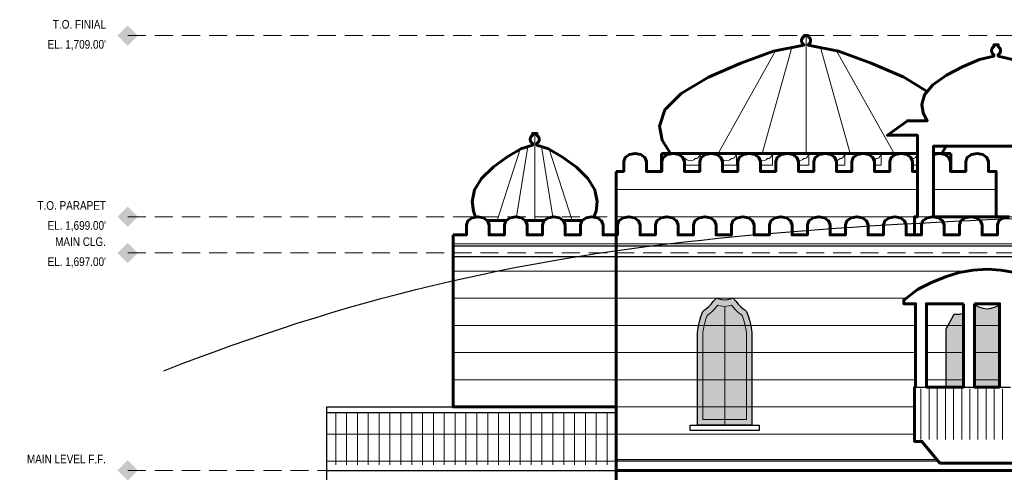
# Model space of a CAD drawing. Header units: inches. Extents: x -103 to 1584, y -3145 to 766.
# Tile 2 of 14: x -96 to 557, y -2617 to -2317. Entities that reach past the tile are written whole.
import ezdxf
from ezdxf.enums import TextEntityAlignment as Align

# ---------------------------------------------------------------- set-up
doc = ezdxf.new("R2010")
doc.units = ezdxf.units.IN
doc.header["$LTSCALE"] = 48
doc.header["$MEASUREMENT"] = 0
doc.linetypes.add('DASHED', pattern=[1.524, 1.27, -0.254])
doc.linetypes.add('HIDDEN', pattern=[0.375, 0.25, -0.125])
for name, color, linetype, lineweight in [('A-ANNO-SYMB', 7, 'CONTINUOUS', 25), ('A-ANNO-TEXT', 7, 'CONTINUOUS', 25), ('A-ELEV', 7, 'CONTINUOUS', 25), ('A-ELEV-FINE', 8, 'CONTINUOUS', 13), ('A-ELEV-OTLN', 7, 'CONTINUOUS', 60), ('A-ELEV-PATT', 8, 'CONTINUOUS', 9), ('A-HIDN', 8, 'HIDDEN', 18), ('A-HTPL', 1, 'DASHED', 25)]:
    doc.layers.add(name, color=color, linetype=linetype, lineweight=lineweight)
doc.styles.add('JM', font='IBMPlexSansCondensed-Regular.ttf')

msp = doc.modelspace()

# ---------------------------------------------------------------- hatches: boundary and pattern name
at = {"layer": 'A-ANNO-SYMB'}
h = msp.add_hatch(color=7, dxfattribs=at)
h.dxf.hatch_style = 1
h.paths.add_polyline_path([(-30.72, -2328), (-24, -2321.28), (-17.28, -2328), (-24, -2334.72)])
h = msp.add_hatch(color=7, dxfattribs=at)
h.dxf.hatch_style = 1
h.paths.add_polyline_path([(-30.72, -2448), (-24, -2441.28), (-17.28, -2448), (-24, -2454.72)])
h = msp.add_hatch(color=7, dxfattribs=at)
h.dxf.hatch_style = 1
h.paths.add_polyline_path([(-30.72, -2472), (-24, -2465.28), (-17.28, -2472), (-24, -2478.72)])
h = msp.add_hatch(color=7, dxfattribs=at)
h.dxf.hatch_style = 1
h.paths.add_polyline_path([(-30.72, -2616), (-24, -2609.28), (-17.28, -2616), (-24, -2622.72)])
at = {"layer": 'A-ELEV'}
h = msp.add_hatch(color=7, dxfattribs=at)
h.dxf.hatch_style = 1
h.paths.add_polyline_path([(354, -2524.8), (354.1, -2523.13), (354.39, -2521.31), (354.88, -2519.16), (355.56, -2516.62), (356.41, -2513.74), (357.44, -2510.69), (358.62, -2509.72), (359.96, -2508.71), (361.42, -2507.44), (363, -2505.84), (364.68, -2503.95), (366.44, -2501.97), (368.26, -2502.45), (370.12, -2502.92), (372, -2503.14), (373.88, -2502.92), (375.74, -2502.45), (377.56, -2501.97), (379.32, -2503.95), (381, -2505.84), (382.58, -2507.44), (384.04, -2508.71), (385.38, -2509.72), (386.56, -2510.69), (387.59, -2513.74), (388.44, -2516.62), (389.12, -2519.16), (389.61, -2521.31), (389.9, -2523.13), (390, -2524.8), (390, -2586), (354, -2586)])
h = msp.add_hatch(color=7, dxfattribs=at)
h.dxf.hatch_style = 1
h.paths.add_polyline_path([(537.66, -2506.42), (540.39, -2507.65), (543.18, -2508.67), (546, -2509.11), (548.82, -2508.67), (551.61, -2507.65), (554.34, -2506.42), (554.4, -2506.47), (554.4, -2560.8), (537.6, -2560.8), (537.6, -2506.47)])
h = msp.add_hatch(color=7, dxfattribs=at)
h.dxf.hatch_style = 1
h.paths.add_polyline_path([(519, -2522.4), (519.15, -2521.91), (519.59, -2521.16), (520.32, -2519.88), (521.33, -2517.94), (522.62, -2515.4), (524.16, -2512.53), (525.94, -2512.63), (527.93, -2512.53), (530.13, -2511.9), (530.4, -2511.75), (530.4, -2560.8), (519, -2560.8)])

# ---------------------------------------------------------------- linework, layer by layer
for p, q in [((192, -2467.2), (300, -2467.2)), ((300, -2467.2), (720, -2467.2)), ((192, -2474.4), (300, -2474.4)), ((300, -2474.4), (720, -2474.4)), ((498.6, -2560.8), (505.8, -2560.8)), ((530.4, -2560.8), (537.6, -2560.8)), ((554.4, -2560.8), (561.6, -2560.8)), ((108, -2577.6), (300, -2577.6)), ((300, -2608.8), (512.8, -2608.8)), ((108, -2616), (300, -2616)), ((300, -2616), (1320, -2616)), ((300, -2616), (720, -2616))]:
    msp.add_line(p, q, dxfattribs=at)
for points in [[(577.2, -2611.2), (514.8, -2611.2), (502.8, -2596.8), (498, -2596.8), (498, -2560.8), (498.6, -2560.8), (498.6, -2505.6), (490.8, -2505.6), (490.8, -2503.2), (500, -2496.28), (509.2, -2491.48), (518.4, -2487.74), (527.6, -2485.02), (536.8, -2483.36), (546, -2482.8), (555.2, -2483.36), (564.4, -2485.02)], [(108, -2694.29), (108, -2574), (300, -2574), (300, -2616), (300, -2739.97)]]:
    msp.add_lwpolyline(points, dxfattribs=at)
for points in [[(354, -2524.8), (354.1, -2523.13), (354.39, -2521.31), (354.88, -2519.16), (355.56, -2516.62), (356.41, -2513.74), (357.44, -2510.69), (358.62, -2509.72), (359.96, -2508.71), (361.42, -2507.44), (363, -2505.84), (364.68, -2503.95), (366.44, -2501.97), (368.26, -2502.45), (370.12, -2502.92), (372, -2503.14), (373.88, -2502.92), (375.74, -2502.45), (377.56, -2501.97), (379.32, -2503.95), (381, -2505.84), (382.58, -2507.44), (384.04, -2508.71), (385.38, -2509.72), (386.56, -2510.69), (387.59, -2513.74), (388.44, -2516.62), (389.12, -2519.16), (389.61, -2521.31), (389.9, -2523.13), (390, -2524.8), (390, -2586), (354, -2586)], [(530.4, -2560.8), (530.4, -2505.6), (505.8, -2505.6), (505.8, -2560.8)], [(554.4, -2505.6), (537.6, -2505.6), (537.6, -2560.8), (554.4, -2560.8)], [(537.66, -2506.42), (540.39, -2507.65), (543.18, -2508.67), (546, -2509.11), (548.82, -2508.67), (551.61, -2507.65), (554.34, -2506.42), (554.4, -2506.47), (554.4, -2560.8), (537.6, -2560.8), (537.6, -2506.47)], [(519, -2522.4), (519.15, -2521.91), (519.59, -2521.16), (520.32, -2519.88), (521.33, -2517.94), (522.62, -2515.4), (524.16, -2512.53), (525.94, -2512.63), (527.93, -2512.53), (530.13, -2511.9), (530.4, -2511.75), (530.4, -2560.8), (519, -2560.8)], [(349.2, -2589.6), (349.2, -2586), (394.8, -2586), (394.8, -2589.6)]]:
    msp.add_lwpolyline(points, close=True, dxfattribs=at)
at = {"layer": 'A-ELEV-FINE'}
for p, q in [((426, -2406), (426, -2328)), ((367.68, -2406), (405.79, -2338.04)), ((396.84, -2406), (416.49, -2335.9)), ((455.16, -2406), (435.51, -2335.9)), ((484.32, -2406), (446.21, -2338.04)), ((246, -2450.4), (246, -2392.8)), ((221.12, -2450.4), (236.39, -2403.26)), ((233.93, -2448.1), (241.48, -2401.48)), ((258.07, -2448.1), (250.52, -2401.48)), ((270.88, -2450.4), (255.61, -2403.26)), ((372, -2586), (372, -2508)), ((502.2, -2595.6), (502.2, -2562)), ((507.6, -2595.6), (507.6, -2562)), ((513, -2595.6), (513, -2562)), ((518.4, -2595.6), (518.4, -2562)), ((523.8, -2595.6), (523.8, -2562)), ((529.2, -2595.6), (529.2, -2562)), ((534.6, -2595.6), (534.6, -2562)), ((540, -2595.6), (540, -2562)), ((545.4, -2595.6), (545.4, -2562)), ((550.8, -2595.6), (550.8, -2562)), ((556.2, -2595.6), (556.2, -2562)), ((114, -2612.4), (114, -2577.6)), ((121.2, -2612.4), (121.2, -2577.6)), ((128.4, -2612.4), (128.4, -2577.6)), ((135.6, -2612.4), (135.6, -2577.6)), ((142.8, -2612.4), (142.8, -2577.6)), ((150, -2612.4), (150, -2577.6)), ((157.2, -2612.4), (157.2, -2577.6)), ((164.4, -2612.4), (164.4, -2577.6)), ((171.6, -2612.4), (171.6, -2577.6)), ((178.8, -2612.4), (178.8, -2577.6)), ((186, -2612.4), (186, -2577.6)), ((193.2, -2612.4), (193.2, -2577.6)), ((200.4, -2612.4), (200.4, -2577.6)), ((207.6, -2612.4), (207.6, -2577.6)), ((214.8, -2612.4), (214.8, -2577.6)), ((222, -2612.4), (222, -2577.6)), ((229.2, -2612.4), (229.2, -2577.6)), ((236.4, -2612.4), (236.4, -2577.6)), ((243.6, -2612.4), (243.6, -2577.6)), ((250.8, -2612.4), (250.8, -2577.6)), ((258, -2612.4), (258, -2577.6)), ((265.2, -2612.4), (265.2, -2577.6)), ((272.4, -2612.4), (272.4, -2577.6)), ((279.6, -2612.4), (279.6, -2577.6)), ((286.8, -2612.4), (286.8, -2577.6)), ((294, -2612.4), (294, -2577.6))]:
    msp.add_line(p, q, dxfattribs=at)
for points in [[(342.6, -2406), (342.7, -2406), (342.7, -2406.05), (343, -2407.22), (343.43, -2408.08), (342.6, -2407.48)], [(344.96, -2409.31), (345.9, -2409.48), (346.94, -2410.27), (348.05, -2410.84), (349.2, -2411.06), (350.35, -2410.84), (351.46, -2410.27), (352.5, -2409.48), (353.44, -2409.31), (354.26, -2408.89), (354.92, -2408.19), (355.4, -2407.22), (355.7, -2406.05), (355.7, -2406), (355.8, -2406), (355.8, -2410.59), (355.5, -2411.4), (355.5, -2413.8), (345.3, -2413.8), (345.3, -2411.4), (344.42, -2409.03)], [(366.6, -2406), (366.7, -2406), (366.7, -2406.05), (366.9, -2406.83), (366.75, -2406.72), (366.6, -2406.69)], [(369.9, -2409.48), (370.94, -2410.27), (372.05, -2410.84), (373.2, -2411.06), (374.35, -2410.84), (375.46, -2410.27), (376.5, -2409.48), (377.44, -2409.31), (378.26, -2408.89), (378.92, -2408.19), (379.4, -2407.22), (379.7, -2406.05), (379.7, -2406), (379.8, -2406), (379.8, -2413.8), (370.5, -2413.8), (370.5, -2411.4), (369.78, -2409.45)], [(390.6, -2406), (390.7, -2406), (390.7, -2406.05), (390.82, -2406.5), (390.6, -2406.46)], [(396.05, -2410.84), (397.2, -2411.06), (398.35, -2410.84), (399.46, -2410.27), (400.5, -2409.48), (401.44, -2409.31), (402.26, -2408.89), (402.92, -2408.19), (403.4, -2407.22), (403.7, -2406.05), (403.7, -2406), (403.8, -2406), (403.8, -2413.8), (395.7, -2413.8), (395.7, -2411.4), (395.36, -2410.49)], [(414.6, -2406), (414.7, -2406), (414.7, -2406.05), (414.75, -2406.26), (414.6, -2406.23)], [(421.2, -2411.06), (422.35, -2410.84), (423.46, -2410.27), (424.5, -2409.48), (425.44, -2409.31), (426.26, -2408.89), (426.92, -2408.19), (427.4, -2407.22), (427.7, -2406.05), (427.7, -2406), (427.8, -2406), (427.8, -2413.8), (420.9, -2413.8), (420.9, -2411.4), (420.74, -2410.97)], [(438.7, -2406.02), (438.6, -2406), (438.7, -2406)], [(446.35, -2410.84), (447.46, -2410.27), (448.5, -2409.48), (449.44, -2409.31), (450.26, -2408.89), (450.92, -2408.19), (451.4, -2407.22), (451.7, -2406.05), (451.7, -2406), (451.8, -2406), (451.8, -2413.8), (446.1, -2413.8), (446.1, -2411.4), (445.92, -2410.92)], [(462.6, -2406), (462.7, -2406), (462.7, -2406.05), (462.74, -2406.2), (462.6, -2406.23)], [(471.46, -2410.27), (472.5, -2409.48), (473.44, -2409.31), (474.26, -2408.89), (474.92, -2408.19), (475.4, -2407.22), (475.7, -2406.05), (475.7, -2406), (475.8, -2406), (475.8, -2413.8), (471.3, -2413.8), (471.3, -2411.4), (470.97, -2410.52)], [(486.6, -2406), (486.7, -2406), (486.7, -2406.05), (486.8, -2406.43), (486.6, -2406.46)], [(496.5, -2409.48), (497.44, -2409.31), (498.26, -2408.89), (498.92, -2408.19), (499.4, -2407.22), (499.7, -2406.05), (499.7, -2406), (499.8, -2406), (499.8, -2413.8), (496.5, -2413.8), (496.5, -2411.4), (495.94, -2409.9)], [(510.6, -2406), (510.7, -2406), (510.7, -2406.05), (510.85, -2406.65), (510.6, -2406.69)], [(521.44, -2409.31), (522, -2409.02), (522, -2413.8), (521.7, -2413.8), (521.7, -2411.4), (520.95, -2409.4)], [(357.6, -2524.8), (357.68, -2523.47), (357.91, -2522.01), (358.3, -2520.29), (358.84, -2518.26), (359.53, -2515.95), (360.35, -2513.51), (361.3, -2512.74), (362.36, -2511.93), (363.54, -2510.91), (364.8, -2509.63), (366.14, -2508.12), (367.55, -2506.54), (369.01, -2506.92), (370.49, -2507.29), (372, -2507.47), (373.51, -2507.29), (374.99, -2506.92), (376.45, -2506.54), (377.86, -2508.12), (379.2, -2509.63), (380.46, -2510.91), (381.64, -2511.93), (382.7, -2512.74), (383.65, -2513.51), (384.47, -2515.95), (385.16, -2518.26), (385.7, -2520.29), (386.09, -2522.01), (386.32, -2523.47), (386.4, -2524.8), (386.4, -2582.4), (357.6, -2582.4)]]:
    msp.add_lwpolyline(points, close=True, dxfattribs=at)
at = {"layer": 'A-ELEV-OTLN'}
for points in [[(469.2, -2346.24), (490.8, -2355.6), (506.4, -2364.96), (504.58, -2367.12), (502.75, -2373.6), (503.66, -2379.22), (506.4, -2384.4), (493.2, -2384.4), (480, -2394), (499.8, -2394), (499.8, -2406), (489, -2406), (463.8, -2406), (438.6, -2406), (413.4, -2406), (388.2, -2406), (363, -2406), (337.8, -2406), (336, -2406), (330.6, -2397.36), (328.8, -2388), (332.4, -2377.2), (343.2, -2366.4), (361.2, -2355.6), (382.8, -2346.24), (404.4, -2338.32), (424.56, -2334.29), (424.56, -2333.93), (424.33, -2333.79), (424.1, -2333.62), (423.88, -2333.42), (423.68, -2333.2), (423.51, -2332.97), (423.35, -2332.71), (423.23, -2332.45), (423.13, -2332.17), (423.06, -2331.89), (423.01, -2331.59), (423, -2331.3), (423.01, -2331.01), (423.06, -2330.71), (423.13, -2330.43), (423.23, -2330.15), (423.35, -2329.89), (423.51, -2329.63), (423.68, -2329.4), (423.88, -2329.18), (424.1, -2328.98), (424.33, -2328.81), (424.56, -2328.67), (424.56, -2328), (427.44, -2328), (427.44, -2328.67), (427.67, -2328.81), (427.9, -2328.98), (428.12, -2329.18), (428.32, -2329.4), (428.49, -2329.63), (428.65, -2329.89), (428.77, -2330.15), (428.87, -2330.43), (428.94, -2330.71), (428.99, -2331.01), (429, -2331.3), (428.99, -2331.59), (428.94, -2331.89), (428.87, -2332.17), (428.77, -2332.45), (428.65, -2332.71), (428.49, -2332.97), (428.32, -2333.2), (428.12, -2333.42), (427.9, -2333.62), (427.67, -2333.79), (427.44, -2333.93), (427.44, -2334.29), (447.6, -2338.32)], [(264.43, -2408.57), (273.65, -2415.12), (281.33, -2422.68), (285.94, -2430.24), (287.47, -2437.8), (286.7, -2444.35), (285.21, -2448.27), (283.8, -2448), (280.05, -2448.72), (277.72, -2450.4), (264.68, -2450.4), (262.35, -2448.72), (258.6, -2448), (254.85, -2448.72), (252.52, -2450.4), (239.48, -2450.4), (237.15, -2448.72), (233.4, -2448), (229.65, -2448.72), (227.32, -2450.4), (214.28, -2450.4), (211.95, -2448.72), (208.2, -2448), (206.79, -2448.27), (205.3, -2444.35), (204.53, -2437.8), (206.06, -2430.24), (210.67, -2422.68), (218.35, -2415.12), (227.57, -2408.57), (236.78, -2403.02), (244.56, -2400.47), (244.56, -2399.39), (244.33, -2399.25), (244.1, -2399.08), (243.88, -2398.88), (243.68, -2398.66), (243.51, -2398.43), (243.35, -2398.17), (243.23, -2397.91), (243.13, -2397.63), (243.06, -2397.35), (243.01, -2397.05), (243, -2396.76), (243.01, -2396.47), (243.06, -2396.17), (243.13, -2395.89), (243.23, -2395.61), (243.35, -2395.35), (243.51, -2395.09), (243.68, -2394.86), (243.88, -2394.64), (244.1, -2394.44), (244.33, -2394.27), (244.56, -2394.13), (244.56, -2392.8), (247.44, -2392.8), (247.44, -2394.13), (247.67, -2394.27), (247.9, -2394.44), (248.12, -2394.64), (248.32, -2394.86), (248.49, -2395.09), (248.65, -2395.35), (248.77, -2395.61), (248.87, -2395.89), (248.94, -2396.17), (248.99, -2396.47), (249, -2396.76), (248.99, -2397.05), (248.94, -2397.35), (248.87, -2397.63), (248.77, -2397.91), (248.65, -2398.17), (248.49, -2398.43), (248.32, -2398.66), (248.12, -2398.88), (247.9, -2399.08), (247.67, -2399.25), (247.44, -2399.39), (247.44, -2400.47), (255.22, -2403.02)], [(516, -2406), (514.2, -2406), (510.6, -2406), (510.6, -2401.2), (519, -2401.2)], [(300, -2418), (305.1, -2418), (305.1, -2411.4), (306.1, -2408.7), (308.85, -2406.72), (312.6, -2406), (316.35, -2406.72), (319.1, -2408.7), (320.1, -2411.4), (320.1, -2418), (330.3, -2418), (330.3, -2411.4), (331.3, -2408.7), (334.05, -2406.72), (337.8, -2406), (341.55, -2406.72), (344.3, -2408.7), (345.3, -2411.4), (345.3, -2418), (355.5, -2418), (355.5, -2411.4), (356.5, -2408.7), (359.25, -2406.72), (363, -2406), (366.75, -2406.72), (369.5, -2408.7), (370.5, -2411.4), (370.5, -2418), (380.7, -2418), (380.7, -2411.4), (381.7, -2408.7), (384.45, -2406.72), (388.2, -2406), (391.95, -2406.72), (394.7, -2408.7), (395.7, -2411.4), (395.7, -2418), (405.9, -2418), (405.9, -2411.4), (406.9, -2408.7), (409.65, -2406.72), (413.4, -2406), (417.15, -2406.72), (419.9, -2408.7), (420.9, -2411.4), (420.9, -2418), (431.1, -2418), (431.1, -2411.4), (432.1, -2408.7), (434.85, -2406.72), (438.6, -2406), (442.35, -2406.72), (445.1, -2408.7), (446.1, -2411.4), (446.1, -2418), (456.3, -2418), (456.3, -2411.4), (457.3, -2408.7), (460.05, -2406.72), (463.8, -2406), (467.55, -2406.72), (470.3, -2408.7), (471.3, -2411.4), (471.3, -2418), (481.5, -2418), (481.5, -2411.4), (482.5, -2408.7), (485.25, -2406.72), (489, -2406), (492.75, -2406.72), (495.5, -2408.7), (496.5, -2411.4), (496.5, -2418), (499.8, -2418), (499.8, -2448), (498, -2448), (498, -2460), (492.3, -2460), (492.3, -2453.4), (491.3, -2450.7), (488.55, -2448.72), (484.8, -2448), (481.05, -2448.72), (478.3, -2450.7), (477.3, -2453.4), (477.3, -2460), (467.1, -2460), (467.1, -2453.4), (466.1, -2450.7), (463.35, -2448.72), (459.6, -2448), (455.85, -2448.72), (453.1, -2450.7), (452.1, -2453.4), (452.1, -2460), (441.9, -2460), (441.9, -2453.4), (440.9, -2450.7), (438.15, -2448.72), (434.4, -2448), (430.65, -2448.72), (427.9, -2450.7), (426.9, -2453.4), (426.9, -2460), (416.7, -2460), (416.7, -2453.4), (415.7, -2450.7), (412.95, -2448.72), (409.2, -2448), (405.45, -2448.72), (402.7, -2450.7), (401.7, -2453.4), (401.7, -2460), (391.5, -2460), (391.5, -2453.4), (390.5, -2450.7), (387.75, -2448.72), (384, -2448), (380.25, -2448.72), (377.5, -2450.7), (376.5, -2453.4), (376.5, -2460), (366.3, -2460), (366.3, -2453.4), (365.3, -2450.7), (362.55, -2448.72), (358.8, -2448), (355.05, -2448.72), (352.3, -2450.7), (351.3, -2453.4), (351.3, -2460), (341.1, -2460), (341.1, -2453.4), (340.1, -2450.7), (337.35, -2448.72), (333.6, -2448), (329.85, -2448.72), (327.1, -2450.7), (326.1, -2453.4), (326.1, -2460), (315.9, -2460), (315.9, -2453.4), (314.9, -2450.7), (312.15, -2448.72), (308.4, -2448), (304.65, -2448.72), (301.9, -2450.7), (300.9, -2453.4), (300.9, -2460), (300, -2460)], [(330, -2406), (337.8, -2406), (334.05, -2406.72), (331.3, -2408.7), (330.3, -2411.4), (330.3, -2418), (330, -2418)], [(363, -2406), (359.25, -2406.72), (356.5, -2408.7), (355.5, -2411.4), (355.5, -2418), (345.3, -2418), (345.3, -2411.4), (344.3, -2408.7), (341.55, -2406.72), (337.8, -2406)], [(388.2, -2406), (384.45, -2406.72), (381.7, -2408.7), (380.7, -2411.4), (380.7, -2418), (370.5, -2418), (370.5, -2411.4), (369.5, -2408.7), (366.75, -2406.72), (363, -2406)], [(413.4, -2406), (409.65, -2406.72), (406.9, -2408.7), (405.9, -2411.4), (405.9, -2418), (395.7, -2418), (395.7, -2411.4), (394.7, -2408.7), (391.95, -2406.72), (388.2, -2406)], [(438.6, -2406), (434.85, -2406.72), (432.1, -2408.7), (431.1, -2411.4), (431.1, -2418), (420.9, -2418), (420.9, -2411.4), (419.9, -2408.7), (417.15, -2406.72), (413.4, -2406)], [(463.8, -2406), (460.05, -2406.72), (457.3, -2408.7), (456.3, -2411.4), (456.3, -2418), (446.1, -2418), (446.1, -2411.4), (445.1, -2408.7), (442.35, -2406.72), (438.6, -2406)], [(489, -2406), (485.25, -2406.72), (482.5, -2408.7), (481.5, -2411.4), (481.5, -2418), (471.3, -2418), (471.3, -2411.4), (470.3, -2408.7), (467.55, -2406.72), (463.8, -2406)], [(499.8, -2406), (499.8, -2418), (496.5, -2418), (496.5, -2411.4), (495.5, -2408.7), (492.75, -2406.72), (489, -2406)], [(514.2, -2406), (517.95, -2406.72), (520.7, -2408.7), (521.7, -2411.4), (521.7, -2418), (531.9, -2418), (531.9, -2411.4), (532.9, -2408.7), (535.65, -2406.72), (539.4, -2406), (543.15, -2406.72), (545.9, -2408.7), (546.9, -2411.4), (546.9, -2418), (552, -2418), (552, -2448), (535.2, -2448), (510.6, -2448), (510.6, -2406.69)], [(514.2, -2406), (510.6, -2406.69), (510.6, -2406)], [(522, -2406), (522, -2418), (521.7, -2418), (521.7, -2411.4), (520.7, -2408.7), (517.95, -2406.72), (514.2, -2406)], [(192, -2460), (200.7, -2460), (200.7, -2453.4), (201.7, -2450.7), (204.45, -2448.72), (208.2, -2448), (211.95, -2448.72), (214.7, -2450.7), (215.7, -2453.4), (215.7, -2460), (225.9, -2460), (225.9, -2453.4), (226.9, -2450.7), (229.65, -2448.72), (233.4, -2448), (237.15, -2448.72), (239.9, -2450.7), (240.9, -2453.4), (240.9, -2460), (251.1, -2460), (251.1, -2453.4), (252.1, -2450.7), (254.85, -2448.72), (258.6, -2448), (262.35, -2448.72), (265.1, -2450.7), (266.1, -2453.4), (266.1, -2460), (276.3, -2460), (276.3, -2453.4), (277.3, -2450.7), (280.05, -2448.72), (283.8, -2448), (287.55, -2448.72), (290.3, -2450.7), (291.3, -2453.4), (291.3, -2460), (300, -2460), (300, -2462.4), (300, -2574), (192, -2574)], [(542.7, -2460), (542.7, -2453.4), (541.7, -2450.7), (538.95, -2448.72), (535.2, -2448), (560.4, -2448), (556.65, -2448.72), (553.9, -2450.7), (552.9, -2453.4), (552.9, -2460)], [(530.4, -2505.6), (530.4, -2560.8), (505.8, -2560.8), (505.8, -2505.6)], [(537.6, -2505.6), (554.4, -2505.6), (554.4, -2560.8), (537.6, -2560.8)]]:
    msp.add_lwpolyline(points, close=True, dxfattribs=at)
for points in [[(593.4, -2401.2), (510.6, -2401.2), (510.6, -2448), (535.2, -2448), (531.45, -2448.72), (528.7, -2450.7), (527.7, -2453.4), (527.7, -2460), (517.5, -2460), (517.5, -2453.4), (516.5, -2450.7), (513.75, -2448.72), (510, -2448), (506.25, -2448.72), (503.5, -2450.7), (502.5, -2453.4), (502.5, -2460), (498, -2460), (498, -2448), (499.8, -2448), (499.8, -2394), (480, -2394), (493.2, -2384.4), (506.4, -2384.4), (503.66, -2379.22), (502.75, -2373.6), (504.58, -2367.12), (510.05, -2360.64), (519.17, -2354.16), (530.11, -2348.54), (541.06, -2343.79), (550.56, -2341.54), (550.56, -2340.59), (550.33, -2340.45), (550.1, -2340.28), (549.88, -2340.08), (549.68, -2339.86), (549.51, -2339.63), (549.35, -2339.37), (549.23, -2339.11), (549.13, -2338.83), (549.06, -2338.55), (549.01, -2338.25), (549, -2337.96), (549.01, -2337.67), (549.06, -2337.37), (549.13, -2337.09), (549.23, -2336.81), (549.35, -2336.55), (549.51, -2336.29), (549.68, -2336.06), (549.88, -2335.84), (550.1, -2335.64), (550.33, -2335.47), (550.56, -2335.33), (550.56, -2334), (553.44, -2334), (553.44, -2335.33), (553.67, -2335.47), (553.9, -2335.64), (554.12, -2335.84), (554.32, -2336.06), (554.49, -2336.29), (554.65, -2336.55), (554.77, -2336.81), (554.87, -2337.09), (554.94, -2337.37), (554.99, -2337.67), (555, -2337.96), (554.99, -2338.25), (554.94, -2338.55), (554.87, -2338.83), (554.77, -2339.11), (554.65, -2339.37), (554.49, -2339.63), (554.32, -2339.86), (554.12, -2340.08), (553.9, -2340.28), (553.67, -2340.45), (553.44, -2340.59), (553.44, -2341.54), (562.94, -2343.79)], [(720, -2616), (300, -2616), (300, -2460), (300.9, -2460), (300.9, -2453.4), (301.9, -2450.7), (304.65, -2448.72), (308.4, -2448), (312.15, -2448.72), (314.9, -2450.7), (315.9, -2453.4), (315.9, -2460), (326.1, -2460), (326.1, -2453.4), (327.1, -2450.7), (329.85, -2448.72), (333.6, -2448), (337.35, -2448.72), (340.1, -2450.7), (341.1, -2453.4), (341.1, -2460), (351.3, -2460), (351.3, -2453.4), (352.3, -2450.7), (355.05, -2448.72), (358.8, -2448), (362.55, -2448.72), (365.3, -2450.7), (366.3, -2453.4), (366.3, -2460), (376.5, -2460), (376.5, -2453.4), (377.5, -2450.7), (380.25, -2448.72), (384, -2448), (387.75, -2448.72), (390.5, -2450.7), (391.5, -2453.4), (391.5, -2460), (401.7, -2460), (401.7, -2453.4), (402.7, -2450.7), (405.45, -2448.72), (409.2, -2448), (412.95, -2448.72), (415.7, -2450.7), (416.7, -2453.4), (416.7, -2460), (426.9, -2460), (426.9, -2453.4), (427.9, -2450.7), (430.65, -2448.72), (434.4, -2448), (438.15, -2448.72), (440.9, -2450.7), (441.9, -2453.4), (441.9, -2460), (452.1, -2460), (452.1, -2453.4), (453.1, -2450.7), (455.85, -2448.72), (459.6, -2448), (463.35, -2448.72), (466.1, -2450.7), (467.1, -2453.4), (467.1, -2460), (477.3, -2460), (477.3, -2453.4), (478.3, -2450.7), (481.05, -2448.72), (484.8, -2448), (488.55, -2448.72), (491.3, -2450.7), (492.3, -2453.4), (492.3, -2460), (502.5, -2460), (502.5, -2453.4), (503.5, -2450.7), (506.25, -2448.72), (510, -2448), (513.75, -2448.72), (516.5, -2450.7), (517.5, -2453.4), (517.5, -2460), (527.7, -2460), (527.7, -2453.4), (528.7, -2450.7), (531.45, -2448.72), (535.2, -2448), (538.95, -2448.72), (541.7, -2450.7), (542.7, -2453.4), (542.7, -2460), (552.9, -2460), (552.9, -2453.4), (553.9, -2450.7), (556.65, -2448.72), (560.4, -2448)], [(564.4, -2485.02), (555.2, -2483.36), (546, -2482.8), (536.8, -2483.36), (527.6, -2485.02), (518.4, -2487.74), (509.2, -2491.48), (500, -2496.28), (490.8, -2503.2), (490.8, -2505.6), (498.6, -2505.6), (498.6, -2560.8), (498, -2560.8), (498, -2596.8), (502.8, -2596.8), (514.8, -2611.2), (577.2, -2611.2)], [(300, -2764.77), (300, -2616), (1320, -2616)]]:
    msp.add_lwpolyline(points, dxfattribs=at)
at = {"layer": 'A-ELEV-PATT'}
for p, q in [((300, -2430), (499.8, -2430)), ((510.6, -2430), (552, -2430)), ((300, -2448), (308.4, -2448)), ((308.4, -2448), (333.6, -2448)), ((333.6, -2448), (358.8, -2448)), ((358.8, -2448), (384, -2448)), ((384, -2448), (409.2, -2448)), ((409.2, -2448), (434.4, -2448)), ((434.4, -2448), (459.6, -2448)), ((459.6, -2448), (484.8, -2448)), ((484.8, -2448), (498, -2448)), ((498, -2448), (499.8, -2448)), ((510.6, -2448), (535.2, -2448)), ((535.2, -2448), (552, -2448)), ((192, -2466), (300, -2466)), ((300, -2466), (720, -2466)), ((192, -2484), (300, -2484)), ((300, -2484), (533.24, -2484)), ((192, -2502), (300, -2502)), ((300, -2502), (492.4, -2502)), ((192, -2520), (300, -2520)), ((300, -2520), (498.6, -2520)), ((505.8, -2520), (530.4, -2520)), ((537.6, -2520), (554.4, -2520)), ((192, -2538), (300, -2538)), ((300, -2538), (498.6, -2538)), ((505.8, -2538), (530.4, -2538)), ((537.6, -2538), (554.4, -2538)), ((192, -2556), (300, -2556)), ((300, -2556), (498.6, -2556)), ((505.8, -2556), (530.4, -2556)), ((537.6, -2556), (554.4, -2556)), ((108, -2574), (300, -2574)), ((192, -2574), (300, -2574)), ((300, -2574), (498, -2574)), ((108, -2592), (300, -2592)), ((300, -2592), (498, -2592)), ((108, -2610), (300, -2610)), ((300, -2610), (513.8, -2610))]:
    msp.add_line(p, q, dxfattribs=at)
at = {"layer": 'A-HIDN'}
for p, q in [((-24, -2328), (1560, -2328)), ((-24, -2448), (1560, -2448)), ((-24, -2472), (1560, -2472)), ((-24, -2616), (1560, -2616))]:
    msp.add_line(p, q, dxfattribs=at)
at = {"layer": 'A-HTPL'}
msp.add_lwpolyline([(0, -2549.99), (11.14, -2545.71), (22.29, -2541.51), (33.43, -2537.41), (44.57, -2533.4), (55.71, -2529.49), (66.86, -2525.68), (78, -2521.98), (89.14, -2518.38), (100.29, -2514.88), (111.43, -2511.49), (122.57, -2508.21), (133.71, -2505.05), (144.86, -2501.99), (156, -2499.04), (167.14, -2496.21), (178.29, -2493.49), (189.43, -2490.88), (200.57, -2488.37), (211.71, -2485.98), (222.86, -2483.69), (234, -2481.5), (245.14, -2479.41), (256.29, -2477.42), (267.43, -2475.53), (278.57, -2473.72), (289.71, -2472.01), (300.86, -2470.38), (312, -2468.83), (323.14, -2467.37), (334.29, -2465.98), (345.43, -2464.66), (356.57, -2463.42), (367.71, -2462.24), (378.86, -2461.12), (390, -2460.07), (401.14, -2459.07), (412.29, -2458.13), (423.43, -2457.24), (434.57, -2456.4), (445.71, -2455.6), (456.86, -2454.84), (468, -2454.12), (479.14, -2453.44), (490.29, -2452.79), (501.43, -2452.16), (512.57, -2451.56), (523.71, -2450.99), (534.86, -2450.43), (546, -2449.9), (557.14, -2449.37), (568.29, -2448.86)], dxfattribs=at)

# ---------------------------------------------------------------- texts
at = {"layer": 'A-ANNO-TEXT', "style": 'JM'}
for s, p in [('T.O. FINIAL', (-38.4, -2325.12)), ('T.O. PARAPET', (-38.4, -2445.12)), ('MAIN CLG.', (-38.4, -2469.12)), ('MAIN LEVEL F.F.', (-38.4, -2613.12))]:
    msp.add_text(s, height=5.76, dxfattribs=at).set_placement(p, align=Align.BOTTOM_RIGHT)
for s, p in [("EL. 1,709.00'", (-38.4, -2330.88)), ("EL. 1,699.00'", (-38.4, -2450.88)), ("EL. 1,697.00'", (-38.4, -2474.88))]:
    msp.add_text(s, height=5.76, dxfattribs=at).set_placement(p, align=Align.TOP_RIGHT)

doc.saveas('drawing.dxf')
